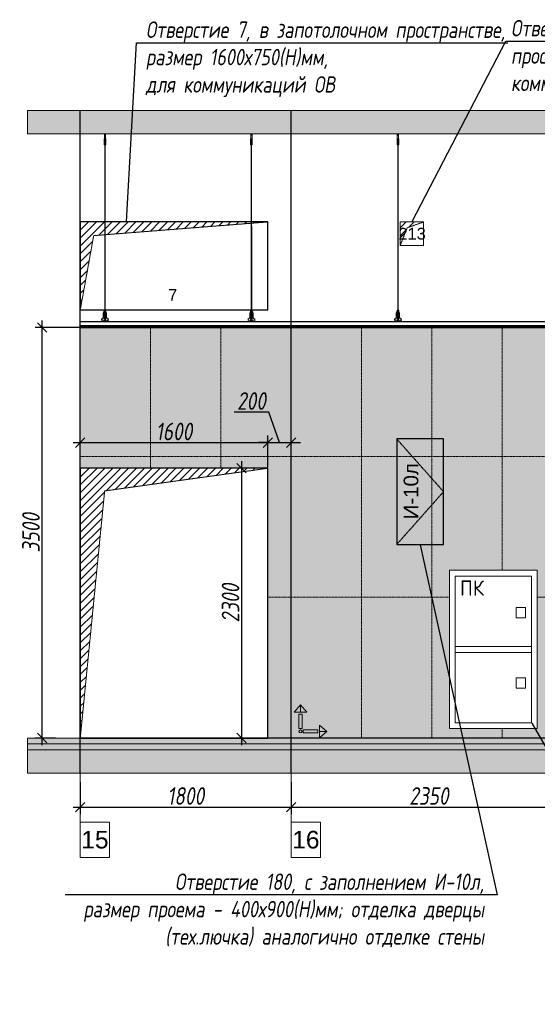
# Model space of a CAD drawing. Header units: millimetres. Extents: x -57162 to 485422, y -209335 to -9481.
# Tile 39 of 256: x 85566 to 89983, y -202057 to -193662. Entities that reach past the tile are written whole.
import ezdxf
from ezdxf import colors
from ezdxf.entities.mleader import LeaderData, LeaderLine
from ezdxf.math import Vec2, Vec3

# ---------------------------------------------------------------- set-up
doc = ezdxf.new("R2010")
doc.units = ezdxf.units.MM
for name, pattern in [('( Hidden )', [0.375, 0.25, -0.125]), ('DASHDOT', [25.4, 12.7, -6.35, 0, -6.35]), ('DASHEDx20', [0.75, 0.5, -0.25])]:
    doc.linetypes.add(name, pattern=pattern)
doc.layers.get('Defpoints').update_dxf_attribs({"color": 31})
for name, color, linetype, lineweight in [('3_RC_Ceiling', 253, 'Continuous', 5), ('A-DETL-GENF', 7, 'Continuous', 5), ('engineering', 20, 'Continuous', 13), ('meb', 26, 'Continuous', 15)]:
    doc.layers.add(name, color=color, linetype=linetype, lineweight=lineweight)
for name, color, linetype, lineweight, true_color in [('dim_per', 7, 'Continuous', 9, 0x1c3800), ('dim_razv', 7, 'DASHDOT', 9, 0x183018), ('pol', 7, 'Continuous', 15, 0x55666d)]:
    doc.layers.add(name, color=color, linetype=linetype, lineweight=lineweight, true_color=true_color)
doc.styles.add('fl_iso paper', font='isocpeur.ttf', dxfattribs={"width": 0.8, "oblique": 10})
doc.styles.add('GOST-2.304_Type-B', font='GOST_Common.ttf')
doc.styles.get("Standard").update_dxf_attribs({"font": 'arial.ttf'})
doc.dimstyles.new('In tre 1_50', dxfattribs={"dimtxt": 150, "dimasz": 80, "dimexe": 60, "dimexo": 10, "dimgap": 20, "dimtad": 1, "dimdec": 0, "dimrnd": 5, "dimzin": 0, "dimdsep": 46, "dimtxsty": 'fl_iso paper', "dimblk": 'OBLIQUE', "dimcen": 0, "dimdle": 60, "dimadec": 0, "dimazin": 0, "dimtfac": 1, "dimtdec": 0, "dimtofl": 0, "dimtmove": 1, "dimatfit": 1, "dimfxl": 40, "dimtolj": 1, "dimtzin": 0, "dimarcsym": 1})

# ---------------------------------------------------------------- blocks, each defined once
blk = doc.blocks.new('_Oblique')
at = {"color": 0, "linetype": 'ByBlock', "lineweight": -2}
blk.add_line((-0.5, -0.5), (0.5, 0.5), dxfattribs=at)
blk = doc.blocks.new('*D1011')
at = {"layer": 'Defpoints', "color": 0, "linetype": 'ByBlock', "transparency": 16777216}
for p in [(85756.9, -196286.3), (86082.5, -196286.3), (85882.3, -199786.3)]:
    blk.add_point(p, dxfattribs=at)
at = {"layer": 'dim_razv', "color": 0, "linetype": 'ByBlock', "lineweight": -2, "transparency": 16777216}
for p, q in [((85756.9, -199846.3), (85756.9, -196226.3)), ((86072.5, -196286.3), (85696.9, -196286.3)), ((85872.3, -199786.3), (85696.9, -199786.3))]:
    blk.add_line(p, q, dxfattribs=at)
at = {"layer": 'dim_razv', "color": 0, "linetype": 'ByBlock', "lineweight": -2, "transparency": 16777216, "xscale": 80, "yscale": 80, "zscale": 80}
for p, rotation in [((85756.9, -196286.3), 90), ((85756.9, -199786.3), 270)]:
    blk.add_blockref('_Oblique', p, dxfattribs=dict(at, rotation=rotation))
at = {"layer": 'dim_razv', "color": 0, "linetype": 'ByBlock', "transparency": 16777216, "insert": (85661.9, -198036.3), "char_height": 150, "attachment_point": 5, "rotation": 90, "style": 'fl_iso paper'}
blk.add_mtext('\\A1;3500', dxfattribs=at)
blk = doc.blocks.new('*D1012')
at = {"layer": 'Defpoints', "color": 0, "linetype": 'ByBlock', "transparency": 16777216}
for p in [(86082.5, -200152.1), (87882.5, -200152.1), (87882.5, -200375.5)]:
    blk.add_point(p, dxfattribs=at)
at = {"layer": 'dim_razv', "color": 0, "linetype": 'ByBlock', "lineweight": -2, "transparency": 16777216}
for p, q in [((86082.5, -200162.1), (86082.5, -200435.5)), ((87882.5, -200162.1), (87882.5, -200435.5)), ((86022.5, -200375.5), (87942.5, -200375.5))]:
    blk.add_line(p, q, dxfattribs=at)
at = {"layer": 'dim_razv', "color": 0, "linetype": 'ByBlock', "lineweight": -2, "transparency": 16777216, "xscale": 80, "yscale": 80, "zscale": 80, "rotation": 180}
blk.add_blockref('_Oblique', (86082.5, -200375.5), dxfattribs=at)
at = {"layer": 'dim_razv', "color": 0, "linetype": 'ByBlock', "lineweight": -2, "transparency": 16777216, "xscale": 80, "yscale": 80, "zscale": 80}
blk.add_blockref('_Oblique', (87882.5, -200375.5), dxfattribs=at)
at = {"layer": 'dim_razv', "color": 0, "linetype": 'ByBlock', "transparency": 16777216, "insert": (86982.5, -200280.5), "char_height": 150, "attachment_point": 5, "style": 'fl_iso paper'}
blk.add_mtext('\\A1;1800', dxfattribs=at)
blk = doc.blocks.new('*D1013')
at = {"layer": 'Defpoints', "color": 0, "linetype": 'ByBlock', "transparency": 16777216}
for p in [(87882.5, -200152.1), (90232.5, -200152.1), (90232.5, -200375.5)]:
    blk.add_point(p, dxfattribs=at)
at = {"layer": 'dim_razv', "color": 0, "linetype": 'ByBlock', "lineweight": -2, "transparency": 16777216}
for p, q in [((87882.5, -200162.1), (87882.5, -200435.5)), ((90232.5, -200162.1), (90232.5, -200435.5)), ((87822.5, -200375.5), (90292.5, -200375.5))]:
    blk.add_line(p, q, dxfattribs=at)
at = {"layer": 'dim_razv', "color": 0, "linetype": 'ByBlock', "lineweight": -2, "transparency": 16777216, "xscale": 80, "yscale": 80, "zscale": 80, "rotation": 180}
blk.add_blockref('_Oblique', (87882.5, -200375.5), dxfattribs=at)
at = {"layer": 'dim_razv', "color": 0, "linetype": 'ByBlock', "lineweight": -2, "transparency": 16777216, "xscale": 80, "yscale": 80, "zscale": 80}
blk.add_blockref('_Oblique', (90232.5, -200375.5), dxfattribs=at)
at = {"layer": 'dim_razv', "color": 0, "linetype": 'ByBlock', "transparency": 16777216, "insert": (89057.5, -200280.5), "char_height": 150, "attachment_point": 5, "style": 'fl_iso paper'}
blk.add_mtext('\\A1;2350', dxfattribs=at)
blk = doc.blocks.new('*D1028')
at = {"layer": 'Defpoints', "color": 0, "linetype": 'ByBlock', "transparency": 16777216}
for p in [(87682.5, -197486.3), (87459.3, -199786.3), (87682.5, -199786.3)]:
    blk.add_point(p, dxfattribs=at)
at = {"layer": 'dim_razv', "color": 0, "linetype": 'ByBlock', "lineweight": -2, "transparency": 16777216}
for p, q in [((87459.3, -197426.3), (87459.3, -199846.3)), ((87672.5, -197486.3), (87399.3, -197486.3)), ((87672.5, -199786.3), (87399.3, -199786.3))]:
    blk.add_line(p, q, dxfattribs=at)
at = {"layer": 'dim_razv', "color": 0, "linetype": 'ByBlock', "lineweight": -2, "transparency": 16777216, "xscale": 80, "yscale": 80, "zscale": 80}
for p, rotation in [((87459.3, -197486.3), 90), ((87459.3, -199786.3), 270)]:
    blk.add_blockref('_Oblique', p, dxfattribs=dict(at, rotation=rotation))
at = {"layer": 'dim_razv', "color": 0, "linetype": 'ByBlock', "transparency": 16777216, "insert": (87364.3, -198636.3), "char_height": 150, "attachment_point": 5, "rotation": 90, "style": 'fl_iso paper'}
blk.add_mtext('\\A1;2300', dxfattribs=at)
blk = doc.blocks.new('*D1029')
at = {"layer": 'Defpoints', "color": 0, "linetype": 'ByBlock', "transparency": 16777216}
for p in [(87682.5, -197268), (86082.5, -197486.3), (87682.5, -197486.3)]:
    blk.add_point(p, dxfattribs=at)
at = {"layer": 'dim_razv', "color": 0, "linetype": 'ByBlock', "lineweight": -2, "transparency": 16777216}
for p, q in [((86022.5, -197268), (87742.5, -197268)), ((86082.5, -197476.3), (86082.5, -197208)), ((87682.5, -197476.3), (87682.5, -197208))]:
    blk.add_line(p, q, dxfattribs=at)
at = {"layer": 'dim_razv', "color": 0, "linetype": 'ByBlock', "lineweight": -2, "transparency": 16777216, "xscale": 80, "yscale": 80, "zscale": 80, "rotation": 180}
blk.add_blockref('_Oblique', (86082.5, -197268), dxfattribs=at)
at = {"layer": 'dim_razv', "color": 0, "linetype": 'ByBlock', "lineweight": -2, "transparency": 16777216, "xscale": 80, "yscale": 80, "zscale": 80}
blk.add_blockref('_Oblique', (87682.5, -197268), dxfattribs=at)
at = {"layer": 'dim_razv', "color": 0, "linetype": 'ByBlock', "transparency": 16777216, "insert": (86882.5, -197173), "char_height": 150, "attachment_point": 5, "style": 'fl_iso paper'}
blk.add_mtext('\\A1;1600', dxfattribs=at)
blk = doc.blocks.new('*D1030')
at = {"layer": 'Defpoints', "color": 0, "linetype": 'ByBlock', "transparency": 16777216}
for p in [(87882.5, -197268), (87682.5, -197486.3), (87882.5, -197486.3)]:
    blk.add_point(p, dxfattribs=at)
at = {"layer": 'dim_razv', "color": 0, "linetype": 'ByBlock', "lineweight": -2, "transparency": 16777216}
for p, q in [((87690.7, -197008), (87396.2, -197008)), ((87782.5, -197268), (87690.7, -197008)), ((87682.5, -197268), (87602.5, -197268)), ((87682.5, -197476.3), (87682.5, -197208)), ((87682.5, -197268), (87882.5, -197268)), ((87882.5, -197476.3), (87882.5, -197208)), ((87882.5, -197268), (87962.5, -197268))]:
    blk.add_line(p, q, dxfattribs=at)
at = {"layer": 'dim_razv', "color": 0, "linetype": 'ByBlock', "lineweight": -2, "transparency": 16777216, "xscale": 80, "yscale": 80, "zscale": 80}
blk.add_blockref('_Oblique', (87682.5, -197268), dxfattribs=at)
at = {"layer": 'dim_razv', "color": 0, "linetype": 'ByBlock', "lineweight": -2, "transparency": 16777216, "xscale": 80, "yscale": 80, "zscale": 80, "rotation": 180}
blk.add_blockref('_Oblique', (87882.5, -197268), dxfattribs=at)
at = {"layer": 'dim_razv', "color": 0, "linetype": 'ByBlock', "transparency": 16777216, "insert": (87543.4, -196913), "char_height": 150, "attachment_point": 5, "style": 'fl_iso paper'}
blk.add_mtext('\\A1;200', dxfattribs=at)
blk = doc.blocks.new('1')
at = {"layer": 'pol', "linetype": 'ByBlock'}
h = blk.add_hatch(color=1, dxfattribs=at)
h.paths.add_polyline_path([(35776.4, 73135.4), (35803.1, 73135.4), (35803.1, 73259), (35776.4, 73259)])
h.paths.add_polyline_path([(35789.8, 73274.6), (35843.2, 73274.6), (35789.8, 73338.2)])
h.paths.add_polyline_path([(35789.8, 73274.6), (35736.3, 73274.6), (35789.8, 73338.2)])
edge = h.paths.add_edge_path()
edge.add_arc((35789.8, 73110.5), 13.4, 0, 360)
h = blk.add_hatch(color=1, dxfattribs=at)
h.paths.add_polyline_path([(35813.3, 73097.1), (35813.3, 73123.9), (35936.9, 73123.9), (35936.9, 73097.1)])
h.paths.add_polyline_path([(35952.5, 73110.5), (35952.5, 73164), (36016.1, 73110.5)])
h.paths.add_polyline_path([(35952.5, 73110.5), (35952.5, 73057), (36016.1, 73110.5)])
at = {"layer": 'pol', "color": 1, "linetype": 'ByBlock'}
for points in [[(35789.8, 73274.6), (35736.3, 73274.6), (35789.8, 73338.2), (35789.8, 73274.6)], [(35789.8, 73274.6), (35843.2, 73274.6), (35789.8, 73338.2), (35789.8, 73274.6)], [(35952.5, 73110.5), (35952.5, 73164), (36016.1, 73110.5), (35952.5, 73110.5)], [(35952.5, 73110.5), (35952.5, 73057), (36016.1, 73110.5), (35952.5, 73110.5)]]:
    blk.add_lwpolyline(points, dxfattribs=at)
for points in [[(35776.4, 73135.4), (35803.1, 73135.4), (35803.1, 73259), (35776.4, 73259)], [(35813.3, 73097.1), (35813.3, 73123.9), (35936.9, 73123.9), (35936.9, 73097.1)]]:
    blk.add_lwpolyline(points, close=True, dxfattribs=at)
blk.add_circle((35789.8, 73110.5), 13.4, dxfattribs=at)
blk = doc.blocks.new('*U1036')
at = {"layer": '3_RC_Ceiling', "ltscale": 20}
for p, q in [((490274.8, -64010.2), (490274.8, -64070.1)), ((490284.8, -64048.3), (490274.8, -64048.3)), ((490277.8, -64049.5), (490277.8, -64070.1)), ((490279.8, -64005.3), (490279.8, -64024.4)), ((490281.8, -64049.5), (490281.8, -64070.1)), ((490284.8, -64010.2), (490284.8, -64070.1)), ((490272.3, -64062.5), (490277.8, -64062.5)), ((490272.3, -64091), (490277.8, -64091)), ((490284.8, -64070.1), (490274.8, -64070.1)), ((490277.8, -64097.8), (490277.8, -64057.1)), ((490277.9, -65491.9), (490277.8, -64104)), ((490281.8, -64097.8), (490281.8, -64057)), ((490281.8, -64062.5), (490287.3, -64062.5)), ((490281.8, -64091), (490287.3, -64091)), ((490281.9, -65491.9), (490281.8, -64104.1)), ((490272.4, -65524.1), (490277.9, -65524.1)), ((490272.4, -65552.6), (490277.9, -65552.6)), ((490277.9, -65511.1), (490277.9, -65482.6)), ((490277.9, -65559.3), (490277.9, -65518.6)), ((490281.9, -65511.1), (490281.9, -65482.6)), ((490281.9, -65559.4), (490281.9, -65518.6)), ((490281.9, -65524.1), (490287.4, -65524.1)), ((490281.9, -65552.6), (490287.4, -65552.6)), ((490285.6, -65568.8), (490274.1, -65568.8)), ((490274.1, -65586.8), (490274.1, -65597.8)), ((490274.1, -65597.8), (490274.1, -65604.3)), ((490276.5, -65574.8), (490276.5, -65571.4)), ((490277.9, -65570.9), (490277, -65570.9)), ((490277.9, -65575.3), (490277, -65575.3)), ((490277.4, -65574.8), (490277.3, -65570.9)), ((490277.9, -65574.8), (490277.4, -65574.8)), ((490277.9, -65582.5), (490277.9, -65566.3)), ((490281.9, -65582.5), (490281.9, -65566.3)), ((490282.8, -65570.9), (490281.9, -65570.9)), ((490282.4, -65574.8), (490281.9, -65574.8)), ((490282.8, -65575.3), (490281.9, -65575.3)), ((490282.4, -65574.8), (490282.4, -65570.9)), ((490283.3, -65574.8), (490283.3, -65571.4)), ((490285.6, -65586.8), (490285.6, -65597.8)), ((490285.6, -65597.8), (490285.6, -65604.3))]:
    blk.add_line(p, q, dxfattribs=at)
at = {"layer": '3_RC_Ceiling', "ltscale": 20, "elevation": -5.1}
blk.add_lwpolyline([(490272.3, -64051.8), (490272.3, -64102.6, 0.311691), (490287.3, -64102.6), (490287.3, -64051.8, 0.333333)], format="xyb", close=True, dxfattribs=at)
at = {"layer": '3_RC_Ceiling', "ltscale": 20}
for points in [[(490282, -64057.5, 0.15158), (490281.9, -64057.1, 0.106977), (490281.4, -64056.6, 0.07462), (490280.7, -64056.3, 0.061287), (490279.9, -64056.2, 0.061287), (490279, -64056.3, 0.07462), (490278.3, -64056.6, 0.106977), (490277.8, -64057.1, 0.15158), (490277.7, -64057.5, 0.156429), (490277.8, -64058, 0.106977)], [(490282, -64097.3, -0.15158), (490281.9, -64097.7, -0.106977), (490281.4, -64098.2, -0.07462), (490280.7, -64098.5, -0.061287), (490279.9, -64098.6, -0.061287), (490279, -64098.5, -0.07462), (490278.3, -64098.2, -0.106977), (490277.8, -64097.7, -0.15158), (490277.7, -64097.3, -0.156429), (490277.8, -64096.8, -0.106977)], [(490282, -64057.5, -0.164855), (490281.8, -64058, -0.106977)], [(490281.8, -64096.8, -0.164855), (490282, -64097.3, -0.15158)], [(490287.4, -65524.7, -0.160742), (490293.9, -65538), (490293.9, -65568.4, 0.196304), (490301, -65585.9, -0.186577), (490301.9, -65587.9, 0.403263), (490303.4, -65589.3), (490303.4, -65589.3, 0.315299), (490304.8, -65588.4), (490305, -65587.7, -0.253979), (490306.1, -65586.8, -0.113914), (490306.5, -65586.8, -0.349227), (490307.7, -65588.2), (490307.7, -65590.4, -0.065543), (490307.5, -65591.7), (490306.1, -65596.9, -0.339454), (490296.4, -65604.3), (490263.3, -65604.3, -0.339454), (490253.6, -65596.9), (490252.2, -65591.7, -0.065543), (490252, -65590.4), (490252, -65588.2, -0.349227), (490253.2, -65586.8, -0.113914), (490253.6, -65586.8, -0.253979), (490254.7, -65587.7), (490254.9, -65588.4, 0.315299), (490256.4, -65589.3), (490256.4, -65589.3, 0.403263), (490257.9, -65587.9, -0.186577), (490258.7, -65585.9, 0.196304), (490265.9, -65568.4), (490265.9, -65538, -0.160742), (490272.4, -65524.7)], [(490282, -65519.1, 0.15158), (490281.9, -65518.6, 0.106977), (490281.4, -65518.2, 0.07462), (490280.7, -65517.9, 0.061287), (490279.9, -65517.8, 0.061287), (490279, -65517.9, 0.07462), (490278.3, -65518.2, 0.106977), (490277.8, -65518.6, 0.15158), (490277.7, -65519.1, 0.156429), (490277.9, -65519.6, 0.106977)], [(490282, -65558.9, -0.15158), (490281.9, -65559.3, -0.106977), (490281.4, -65559.8, -0.07462), (490280.7, -65560.1, -0.061287), (490279.9, -65560.2, -0.061287), (490279, -65560.1, -0.07462), (490278.3, -65559.8, -0.106977), (490277.8, -65559.3, -0.15158), (490277.7, -65558.9, -0.156429), (490277.9, -65558.4, -0.106977)], [(490282, -65519.1, -0.164855), (490281.9, -65519.6, -0.106977)], [(490281.9, -65558.4, -0.164855), (490282, -65558.9, -0.15158)], [(490285.6, -65588.8), (490286.4, -65588.8, 0.414214), (490286.9, -65588.3), (490286.9, -65587.3, 0.414214), (490286.4, -65586.8), (490273.4, -65586.8, 0.414214), (490272.9, -65587.3), (490272.9, -65588.3, 0.414214), (490273.4, -65588.8), (490274.1, -65588.8)], [(490285.6, -65595.8), (490286.4, -65595.8, -0.414214), (490286.9, -65596.3), (490286.9, -65597.3, -0.414214), (490286.4, -65597.8), (490273.4, -65597.8, -0.414214), (490272.9, -65597.3), (490272.9, -65596.3, -0.414214), (490273.4, -65595.8), (490274.1, -65595.8)], [(490285.6, -65604.3), (490285.6, -65605.3, -0.414214), (490282.6, -65608.3), (490277.1, -65608.3, -0.414214), (490274.1, -65605.3), (490274.1, -65604.3)]]:
    blk.add_lwpolyline(points, format="xyb", dxfattribs=at)
blk.add_lwpolyline([(490272.4, -65513.4), (490272.4, -65564.2, 0.311691), (490287.4, -65564.2), (490287.4, -65513.4, 0.333333)], format="xyb", close=True, dxfattribs=at)
at = {"layer": '3_RC_Ceiling', "ltscale": 20, "const_width": 2.22}
blk.add_lwpolyline([(490307.6, -65584.7, -1), (490312.1, -65584.7), (490312.1, -65586.3, -0.267949), (490311.4, -65587.5, 0.57735), (490311.4, -65589.9, -0.267949), (490312.1, -65591.1), (490312.1, -65593.7, -0.267949), (490311.4, -65594.9, 0.57735), (490311.4, -65597.3, -0.267949), (490312.1, -65598.5), (490312.1, -65601.2, -0.267949), (490311.4, -65602.4, 0.57735), (490311.4, -65604.8, -0.267949), (490312.1, -65606), (490312.1, -65608.8, -0.414214), (490310.7, -65610.2), (490304.5, -65610.2, -0.247529), (490303.3, -65609.6, 0.247529), (490302.2, -65609), (490298.3, -65609, 0.247529), (490297.1, -65609.6, -0.247529), (490296, -65610.2), (490282.3, -65610.2, -0.267949), (490281.1, -65609.5, 0.57735), (490278.7, -65609.5, -0.267949), (490277.5, -65610.2), (490263.7, -65610.2, -0.247529), (490262.6, -65609.6, 0.247529), (490261.4, -65609), (490257.6, -65609, 0.247529), (490256.4, -65609.6, -0.247529), (490255.3, -65610.2), (490249, -65610.2, -0.414214), (490247.6, -65608.8), (490247.6, -65606, -0.267949), (490248.3, -65604.8, 0.57735), (490248.3, -65602.4, -0.267949), (490247.6, -65601.2), (490247.6, -65598.5, -0.267949), (490248.3, -65597.3, 0.57735), (490248.3, -65594.9, -0.267949), (490247.6, -65593.7), (490247.6, -65591.1, -0.267949), (490248.3, -65589.9, 0.57735), (490248.3, -65587.5, -0.267949), (490247.6, -65586.3), (490247.6, -65584.7, -1), (490252.1, -65584.7, -1)], format="xyb", dxfattribs=at)
at = {"layer": '3_RC_Ceiling', "ltscale": 20, "flags": 128}
blk.add_lwpolyline([(490285.6, -65586.8, -0.414214), (490286.1, -65586.3), (490286.6, -65586.3), (490286.6, -65573.3), (490286.1, -65573.3, -0.414214), (490285.6, -65572.8), (490285.6, -65567.9), (490274.1, -65567.9), (490274.1, -65572.8, -0.414214), (490273.6, -65573.3), (490273.1, -65573.3), (490273.1, -65586.3), (490273.6, -65586.3, -0.414214), (490274.1, -65586.8)], format="xyb", dxfattribs=at)
at = {"layer": '3_RC_Ceiling', "ltscale": 20}
for centre in [(490279.8, -64066.3), (490279.8, -64086.3), (490279.9, -65527.8), (490279.9, -65547.8)]:
    blk.add_circle(centre, 1.6, dxfattribs=at)
for centre, radius, start, end in [((490279.8, -64076.3), 2.8, 131.81165, 228.19115), ((490279.8, -64076.3), 2.8, 131.81165, 228.19115), ((490279.8, -64076.3), 2.8, 48.19102, 131.81165), ((490279.8, -64076.3), 2.8, 228.19115, 311.81178), ((490279.8, -64076.3), 2.8, 311.81178, 48.19102), ((490279.9, -65537.8), 2.8, 131.81165, 228.19115), ((490279.9, -65537.8), 2.8, 131.81165, 228.19115), ((490279.9, -65537.8), 2.8, 48.19102, 131.81165), ((490279.9, -65537.8), 2.8, 228.19115, 311.81178), ((490279.9, -65537.8), 2.8, 311.81178, 48.19102), ((490277, -65571.4), 0.5, 90.0014, 180.0014), ((490277, -65574.8), 0.5, 180.0014, 270.0014), ((490278.4, -65582.5), 0.531, 180.0014, 219.64067), ((490279.1, -65581.9), 1.44, 219.64067, 243.43635), ((490279.6, -65581), 2.48, 243.43635, 258.30048), ((490279.9, -65579.5), 3.99, 258.30048, 270.0014), ((490279.9, -65579.5), 3.99, 270.0014, 281.70232), ((490280.2, -65581), 2.48, 281.70232, 296.56645), ((490280.6, -65581.9), 1.44, 296.56645, 320.36213), ((490281.3, -65582.5), 0.531, 320.36213, 0.0014), ((490282.8, -65571.4), 0.5, 0.0014, 90.0014), ((490282.8, -65574.8), 0.5, 270.0014, 0.0014)]:
    blk.add_arc(centre, radius, start, end, dxfattribs=at)
blk = doc.blocks.new('*U1209')
at = {"layer": '3_RC_Ceiling'}
blk.add_blockref('*U1036', (-490279.9, 64807.8, 2.5), dxfattribs=at)
blk = doc.blocks.new('*U1210')
at = {"color": 0, "linetype": 'ByBlock', "lineweight": -2, "transparency": 16777216}
for p in [(0, 0), (1250, 0), (2500, 0)]:
    blk.add_blockref('*U1209', p, dxfattribs=at)

msp = doc.modelspace()

# ---------------------------------------------------------------- hatches: boundary and pattern name
at = {"linetype": '( Hidden )', "lineweight": 13, "ltscale": 1000}
h = msp.add_hatch(dxfattribs=at)
h.set_pattern_fill('ANSI31', color=253, scale=15)
h.set_pattern_definition([(45, (-82540.282, 900), (-33.6759605, 33.6759605), [])])
h.paths.add_polyline_path([(86082.5, -196136.3), (86082.5, -195386.3), (87682.5, -195386.3), (86197, -195503.1)])
h = msp.add_hatch(dxfattribs=at)
h.set_pattern_fill('ANSI31', color=253, scale=15)
h.set_pattern_definition([(45, (-79810.282, 650), (-33.6759605, 33.6759605), [])])
h.paths.add_polyline_path([(88812.5, -195586.3), (88812.5, -195386.3), (89012.5, -195386.3), (88872.1, -195436.2)])
h = msp.add_hatch(dxfattribs=at)
h.set_pattern_fill('ANSI31', color=253, scale=15)
h.set_pattern_definition([(45, (-82682.84, 0), (-33.6759605, 33.6759605), [])])
h.paths.add_polyline_path([(86082.5, -199786.3), (86082.5, -197486.3), (87682.5, -197486.3), (86290.6, -197679.8)])
at = {"layer": 'A-DETL-GENF'}
h = msp.add_hatch(dxfattribs=at)
h.set_pattern_fill('ANSI35', color=256, scale=20, style=0)
h.set_pattern_definition([(45, (-66125.5, -202177.55), (-89.80256, 89.80256), []), (45, (-66035.7, -202177.55), (-89.80256, 89.80256), [158.75, -31.75, 0, -31.75])])
h.paths.add_polyline_path([(85632.2, -194636.3), (109539.3, -194636.3), (109539.3, -194436.3), (85632.2, -194436.3)])
h = msp.add_hatch(dxfattribs=at)
h.set_pattern_fill('AR-CONC', color=256, style=0)
h.set_pattern_definition([(50, (-66125.5, -207627.55), (182.18467, -15.93909), [19.05, -209.55]), (355, (-66125.5, -207627.55), (-35.24342, 191.05685), [15.24, -167.64058]), (100.45144, (-66110.32, -207628.88), (146.94125, 175.11775), [16.19, -178.09024]), (46.1842, (-66125.5, -207576.75), (271.07904, -42.04233), [28.575, -314.325]), (96.63556, (-66102.91, -207580.25), (237.40413, 247.42612), [24.28502, -267.1356]), (351.18415, (-66125.5, -207576.75), (237.40413, 247.42612), [22.85997, -251.45973]), (21, (-66100.1, -207589.45), (151.61439, -102.2652), [19.05, -209.55]), (326, (-66100.1, -207589.45), (61.80203, 184.18797), [15.24, -167.64]), (71.45144, (-66087.47, -207597.97), (213.41642, 81.92277), [16.19, -178.08994]), (37.5, (-66125.504, -207627.55), (3.088603, 84.55504), [0, -165.608, 0, -170.18, 0, -168.275]), (7.5, (-66125.5, -207627.55), (66.819663, 100.180575), [0, -97.028, 0, -161.798, 0, -64.135]), (327.5, (-66182.146, -207627.55), (135.590595, -5.728744), [0, -63.5, 0, -198.12, 0, -262.89]), (317.5, (-66207.55, -207627.55), (148.12918, 25.42649), [0, -82.55, 0, -131.572, 0, -186.69])])
h.paths.add_polyline_path([(85632.2, -199836.3), (109539.3, -199836.3), (109539.3, -199786.3), (85632.2, -199786.3)])
h = msp.add_hatch(dxfattribs=at)
h.set_pattern_fill('ANSI35', color=256, scale=10, style=0)
h.set_pattern_definition([(45, (-66125.504, -207627.55), (-44.90128, 44.90128), []), (45, (-66080.6, -207627.55), (-44.90128, 44.90128), [79.375, -15.875, 0, -15.875])])
h.paths.add_polyline_path([(109539.3, -199886.3), (85632.2, -199886.3), (85632.2, -199836.3), (109539.3, -199836.3)])
h = msp.add_hatch(dxfattribs=at)
h.set_pattern_fill('ANSI35', color=256, scale=20, style=0)
h.set_pattern_definition([(45, (-66125.5, -207627.55), (-89.80256, 89.80256), []), (45, (-66035.7, -207627.55), (-89.80256, 89.80256), [158.75, -31.75, 0, -31.75])])
h.paths.add_polyline_path([(85632.2, -200086.3), (109539.3, -200086.3), (109539.3, -199886.3), (85632.2, -199886.3)])
at = {"layer": 'dim_razv', "true_color": 0xffffff, "transparency": 33554687}
h = msp.add_hatch(dxfattribs=at)
h.set_pattern_fill('AR-SAND', scale=3, angle=315)
h.set_pattern_definition([(352.5, (120932.77, 10341.21), (100.42605, 107.214405), [0, -115.824, 0, -129.54, 0, -123.825]), (322.5, (120932.77, 10341.21), (247.41986, 56.70328), [0, -62.484, 0, -104.394, 0, -40.005]), (282.5, (120866.5, 10407.49), (168.09969, -167.48995), [0, -38.1, 0, -137.16, 0, -179.07]), (272.5, (120866.5, 10407.49), (209.26523, -114.68433), [0, -19.05, 0, -89.916, 0, -102.87])])
h.paths.add_polyline_path([(86082.5, -196286.3), (95892.5, -196286.3), (95892.5, -199786.3), (86082.5, -199786.3)])
h.paths.add_polyline_path([(87682.5, -199786.3), (87682.5, -197486.3), (86082.5, -197486.3), (86082.5, -199786.3)], flags=17)
h.paths.add_polyline_path([(89232.5, -198356.3), (89982.5, -198356.3), (89982.5, -199706.3), (89232.5, -199706.3)], flags=16)
h.paths.add_polyline_path([(91332.5, -197506.3), (92382.5, -197506.3), (92382.5, -199786.3), (91332.5, -199786.3)], flags=16)

# ---------------------------------------------------------------- linework, layer by layer
at = {"lineweight": 13}
for points in [[(85632.2, -194636.3), (109539.3, -194636.3), (109539.3, -194436.3), (85632.2, -194436.3)], [(88812.5, -195586.3), (89012.5, -195586.3), (89012.5, -195386.3), (88812.5, -195386.3)], [(89232.5, -199706.3), (89232.5, -198356.3), (89982.5, -198356.3), (89982.5, -199706.3)], [(89232.5, -198356.3), (89982.5, -198356.3), (89982.5, -199706.3), (89232.5, -199706.3)], [(89282.5, -199656.3), (89282.5, -198406.3), (89932.5, -198406.3), (89932.5, -199656.3)], [(89802.5, -198762.6), (89802.5, -198672.6), (89882.5, -198672.6), (89882.5, -198762.6)], [(89282.5, -199006.3), (89932.5, -199006.3), (89932.5, -199056.3), (89282.5, -199056.3)], [(89802.5, -199362.6), (89802.5, -199272.6), (89882.5, -199272.6), (89882.5, -199362.6)], [(85632.2, -199836.3), (109539.3, -199836.3), (109539.3, -199786.3), (85632.2, -199786.3)], [(109539.3, -199886.3), (85632.2, -199886.3), (85632.2, -199836.3), (109539.3, -199836.3)], [(85632.2, -200086.3), (109539.3, -200086.3), (109539.3, -199886.3), (85632.2, -199886.3)]]:
    msp.add_lwpolyline(points, close=True, dxfattribs=at)
at = {"lineweight": 30}
for points in [[(86082.5, -200086.3), (86082.5, -194436.3)], [(87882.5, -200086.3), (87882.5, -194436.3)]]:
    msp.add_lwpolyline(points, dxfattribs=at)
at = {"color": 253, "linetype": '( Hidden )', "lineweight": 13, "ltscale": 15}
for points in [[(86082.5, -196136.3), (86082.5, -195386.3), (87682.5, -195386.3), (86197, -195503.1)], [(88812.5, -195586.3), (88812.5, -195386.3), (89012.5, -195386.3), (88872.1, -195436.2)], [(86082.5, -199786.3), (86082.5, -197486.3), (87682.5, -197486.3), (86290.6, -197679.8)]]:
    msp.add_lwpolyline(points, close=True, dxfattribs=at)
at = {"linetype": 'ByBlock'}
for points in [[(86082.5, -196136.3), (87682.5, -196136.3), (87682.5, -195386.3), (86082.5, -195386.3)], [(86082.5, -196236.3), (109102.5, -196236.3), (109102.5, -196271.3), (86082.5, -196271.3)], [(109102.5, -196286.3), (86082.5, -196286.3), (86082.5, -196271.3), (109102.5, -196271.3)], [(86082.5, -196286.3), (95892.5, -196286.3), (95892.5, -199786.3), (86082.5, -199786.3)], [(88782.5, -198136.3), (89182.5, -198136.3), (89182.5, -197236.3), (88782.5, -197236.3)], [(87682.5, -199786.3), (87682.5, -197486.3), (86082.5, -197486.3), (86082.5, -199786.3)]]:
    msp.add_lwpolyline(points, close=True, dxfattribs=at)
at = {"color": 253, "linetype": '( Hidden )', "lineweight": 13, "ltscale": 15}
msp.add_lwpolyline([(88782.5, -197236.3), (89182.5, -197686.3), (88782.5, -198136.3)], dxfattribs=at)
at = {"layer": 'dim_razv', "color": 253, "ltscale": 0.3, "transparency": 33554687}
for points in [[(86682.5, -197486.3), (86682.5, -196286.3)], [(87282.5, -197486.3), (87282.5, -196286.3)], [(88482.5, -199786.3), (88482.5, -196286.3)], [(89082.5, -199786.3), (89082.5, -196286.3)], [(89682.5, -198356.3), (89682.5, -196286.3)], [(86082.5, -197386.3), (95892.5, -197386.3)], [(87682.5, -198586.3), (89232.5, -198586.3)], [(89982.5, -198586.3), (91332.5, -198586.3)], [(89682.5, -199786.3), (89682.5, -199706.3)]]:
    msp.add_lwpolyline(points, dxfattribs=at)
at = {"layer": 'meb', "color": 5, "true_color": 0x0505ff}
for points in [[(86082.5, -199500), (86082.5, -200804.2)], [(87882.5, -199500), (87882.5, -200804.2)]]:
    msp.add_lwpolyline(points, dxfattribs=at)
for points in [[(86082.5, -200804.2), (86332.5, -200804.2), (86332.5, -200504.2), (86082.5, -200504.2)], [(87882.5, -200804.2), (88132.5, -200804.2), (88132.5, -200504.2), (87882.5, -200504.2)]]:
    msp.add_lwpolyline(points, close=True, dxfattribs=at)

# ---------------------------------------------------------------- block references
msp.add_blockref('*U1210', (86293.1, -195433.9, -2.5))
at = {"linetype": 'ByBlock', "xscale": 0.9938708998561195, "yscale": 0.9938708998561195, "zscale": 0.9938708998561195}
msp.add_blockref('1', (52391.6, -272392.7), dxfattribs=at)

# ---------------------------------------------------------------- texts
at = {"color": 0, "linetype": 'ByBlock', "insert": (88905.3, -197682.6), "char_height": 125, "attachment_point": 5, "rotation": 90}
msp.add_mtext_dynamic_manual_height_columns('И-10л', width=726.14, gutter_width=12.5, heights=[0], dxfattribs=at)
at = {"layer": 'Defpoints', "lineweight": 13, "char_height": 100, "attachment_point": 5}
for s, insert in [('213', (88914.3, -195487)), ('7', (86871.8, -196008.3))]:
    msp.add_mtext_dynamic_manual_height_columns(s, width=219.763, gutter_width=12.5, heights=[0], dxfattribs=dict(at, insert=insert))
at = {"layer": 'engineering', "color": 0, "linetype": 'DASHEDx20', "ltscale": 4, "transparency": 33554687, "insert": (89424.6, -198508.1), "char_height": 130, "attachment_point": 5, "style": 'GOST-2.304_Type-B'}
msp.add_mtext('ПК', dxfattribs=at)
at = {"layer": 'meb', "color": 5, "true_color": 0x0505ff, "char_height": 150, "attachment_point": 5}
for s, insert in [('15', (86207.5, -200654.2)), ('16', (88007.5, -200654.2))]:
    msp.add_mtext_dynamic_manual_height_columns(s, width=165.776, gutter_width=12.5, heights=[0], dxfattribs=dict(at, insert=insert))

# ---------------------------------------------------------------- dimensions: what is measured, and where the dimension line sits
at = {"layer": 'dim_razv', "linetype": 'ByBlock'}
for base, p1, p2, angle, picture, middle in [((85756.9, -196286.3), (85882.3, -199786.3), (86082.5, -196286.3), 90, '*D1011', (85661.9, -198036.3)), ((87682.5, -197268), (86082.5, -197486.3), (87682.5, -197486.3), 180, '*D1029', (86882.5, -197173)), ((87459.3, -199786.3), (87682.5, -197486.3), (87682.5, -199786.3), 90, '*D1028', (87364.3, -198636.3))]:
    dim = msp.add_linear_dim(base=base, p1=p1, p2=p2, angle=angle, dimstyle='In tre 1_50', dxfattribs=at)
    dim.commit()
    dim.dimension.update_dxf_attribs({"geometry": picture, "text_midpoint": middle})
dim = msp.add_linear_dim(base=(87882.5, -197268), p1=(87682.5, -197486.3), p2=(87882.5, -197486.3), angle=180, dimstyle='In tre 1_50', dxfattribs=at)
dim.commit()
dim.dimension.update_dxf_attribs({"geometry": '*D1030', "text_midpoint": (87670.7, -197008), "dimtype": 160})
dim = msp.add_linear_dim(base=(87882.5, -200375.5), p1=(86082.5, -200152.1), p2=(87882.5, -200152.1), dimstyle='In tre 1_50', dxfattribs=at)
dim.commit()
dim.dimension.update_dxf_attribs({"geometry": '*D1012', "text_midpoint": (86982.5, -200375.5), "dimtype": 160})
dim = msp.add_linear_dim(base=(90232.5, -200375.5), p1=(87882.5, -200152.1), p2=(90232.5, -200152.1), dimstyle='In tre 1_50', dxfattribs=at)
dim.commit()
dim.dimension.update_dxf_attribs({"geometry": '*D1013', "text_midpoint": (89057.5, -200280.5)})

# ---------------------------------------------------------------- leaders
at = {"layer": 'dim_per', "linetype": 'ByBlock'}
ml = msp.add_multileader_mtext('Standard', dxfattribs=at)
ml.set_content('Отверстие 213, в запотолочном пространстве, размер 200х200(Н)мм, для коммуникаций ВК', color=256, style='fl_iso paper')
ml.set_leader_properties()
ml.build(insert=Vec2(0, 0))
ml.multileader.update_dxf_attribs({"text_left_attachment_type": 6, "text_right_attachment_type": 6, "dogleg_length": 252.8})
ctx = ml.context
ctx.base_point, ctx.char_height, ctx.plane_origin = Vec3(89755.6, -193846.3), 140, Vec3(94283.9, -190758.1)
ctx.left_attachment, ctx.right_attachment = 6, 6
notes = []
notes.append((ctx, [(0, (1, 1, 0), (89713.6, -193846.3), (1, 0), 42, [(0, [(88912.5, -195386.3)], 0, [])])]))
ctx.mtext.insert, ctx.mtext.width, ctx.mtext.flow_direction = Vec3(89757.6, -193664.3), 2942.015, 5
ml = msp.add_multileader_mtext('Standard', dxfattribs=at)
ml.set_content('Отверстие 7, в запотолочном пространстве, размер 1600х750(Н)мм, \\Pдля коммуникаций ОВ', color=256, style='fl_iso paper')
ml.set_leader_properties()
ml.build(insert=Vec2(0, 0))
ml.multileader.update_dxf_attribs({"text_left_attachment_type": 6, "text_right_attachment_type": 6, "dogleg_length": 252.8})
ctx = ml.context
ctx.base_point, ctx.char_height, ctx.plane_origin = Vec3(86640.4, -193859.1), 140, Vec3(89187.9, -191353.7)
ctx.left_attachment, ctx.right_attachment = 6, 6
notes.append((ctx, [(0, (1, 1, 0), (86562.2, -193859.1), (1, 0), 78.2, [(0, [(86475.4, -195386.3)], 0, [])])]))
ctx.mtext.insert, ctx.mtext.width, ctx.mtext.flow_direction = Vec3(86642.4, -193677.1), 3057.828, 5
ml = msp.add_multileader_mtext('Standard', dxfattribs=at)
ml.set_content('Отверстие 180, с заполнением И-10л, \\Pразмер проема - 400х900(Н)мм; отделка дверцы (тех.лючка) аналогично отделке стены', color=256, style='fl_iso paper')
ml.set_leader_properties()
ml.build(insert=Vec2(0, 0))
ml.multileader.update_dxf_attribs({"text_left_attachment_type": 6, "text_right_attachment_type": 6, "dogleg_length": 108.6})
ctx = ml.context
ctx.base_point, ctx.char_height, ctx.plane_origin = Vec3(86053.6, -201123.7), 140, Vec3(94609.1, -203456.1)
ctx.left_attachment, ctx.right_attachment, ctx.text_align_type = 6, 6, 2
notes.append((ctx, [(0, (1, 1, 0), (89640.1, -201123.7), (-1, 0), 108.6, [(0, [(88982.5, -198136.3)], 0, [])])]))
ctx.mtext.insert, ctx.mtext.width, ctx.mtext.alignment, ctx.mtext.flow_direction = Vec3(89529.5, -200941.7), 3539.98, 3, 5
ml = msp.add_multileader_mtext('Standard', dxfattribs=at)
ml.set_content('Шкаф пожарный встроенный', color=256, style='fl_iso paper')
ml.set_leader_properties()
ml.build(insert=Vec2(0, 0))
ml.multileader.update_dxf_attribs({"text_left_attachment_type": 6, "text_right_attachment_type": 6, "dogleg_length": 78.2})
ctx = ml.context
ctx.base_point, ctx.char_height, ctx.plane_origin = Vec3(90835.1, -201084), 140, Vec3(99354.1, -202878.5)
ctx.left_attachment, ctx.right_attachment = 6, 6
notes.append((ctx, [(1, (1, 1, 0), (90757, -201084), (1, 0), 78.2, [(1, [(89932.5, -199656.3)], 0, [])])]))
ctx.mtext.insert, ctx.mtext.width, ctx.mtext.defined_height, ctx.mtext.flow_direction = Vec3(90837.1, -200902), 2091.807, 13.9, 5
for ctx, leaders in notes:
    for number, flags, end, landing, length, lines in leaders:
        leader = LeaderData()
        leader.index, (leader.has_last_leader_line, leader.has_dogleg_vector, leader.attachment_direction) = number, flags
        leader.last_leader_point, leader.dogleg_vector, leader.dogleg_length = Vec3(end), Vec3(landing), length
        for number, points, colour, breaks in lines:
            line = LeaderLine()
            line.index, line.vertices, line.color, line.breaks = number, Vec3.list(points), colors.encode_raw_color(colour), breaks
            leader.lines.append(line)
        ctx.leaders.append(leader)

doc.saveas('drawing.dxf')
